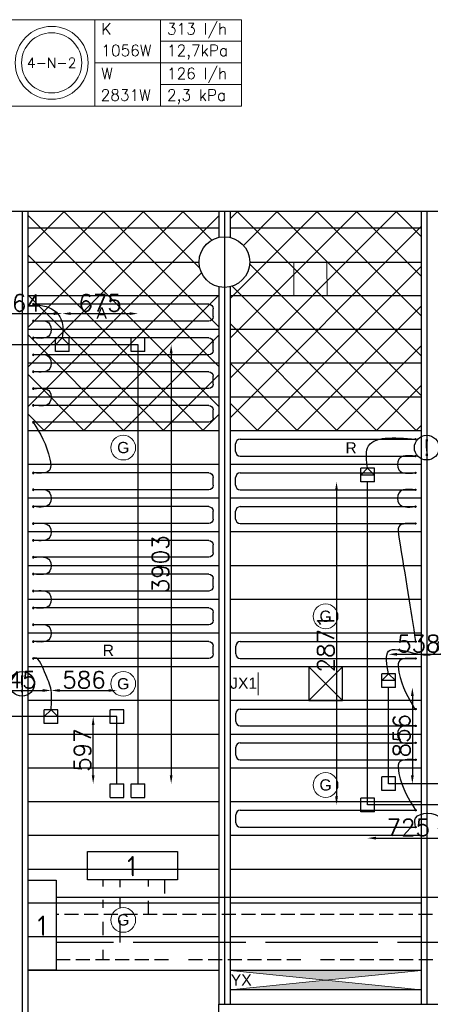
# Model space of a CAD drawing. Extents: x 51386 to 741080, y -643930 to -279818.
# Tile 14 of 34: x 333729 to 337382, y -289561 to -280806. Entities that reach past the tile are written whole.
import ezdxf
from ezdxf.enums import TextEntityAlignment as Align

# ---------------------------------------------------------------- set-up
doc = ezdxf.new("R2010")
doc.units = 0
doc.header["$LTSCALE"] = 25
for name, pattern in [('2322105', [47, 40, -7]), ('2322106', [47, 5, -2, 5, -2, 5, -2, 5, -2, 5, -2, 5, -7]), ('2322107', [2000, 1000, 1000]), ('2322108', [7, 5, -2])]:
    doc.linetypes.add(name, pattern=pattern)
doc.layers.get('0').update_dxf_attribs({"linetype": 'CONTINUOUS'})
doc.layers.get('DEFPOINTS').update_dxf_attribs({"linetype": 'CONTINUOUS'})
for name, color, linetype in [('000Vermogens2', 7, 'CONTINUOUS'), ('60', 7, 'CONTINUOUS'), ('KP-bandraster', 5, 'CONTINUOUS'), ('KP-koppelingen', 6, 'CONTINUOUS'), ('KP-leidingen(aanvoer)', 5, 'CONTINUOUS'), ('KP-leidingen(retour)', 1, 'CONTINUOUS'), ('KP-Lucht aanvoer', 6, 'CONTINUOUS'), ('KP-lucht centreline', 2, 'CONTINUOUS'), ('KP-maatvoering', 7, 'CONTINUOUS'), ('KP-Melders', 3, 'CONTINUOUS'), ('KP-Oppervlak', 3, 'CONTINUOUS'), ('KP-panelen', 1, 'CONTINUOUS'), ('KP-registers', 4, 'CONTINUOUS'), ('KP-slangen', 7, 'CONTINUOUS'), ('KP-tekst', 7, 'CONTINUOUS'), ('SYM-W', 7, 'CONTINUOUS'), ('WL5501--', 130, 'CONTINUOUS'), ('WL5502--', 130, 'CONTINUOUS'), ('WL561---_AANVOER', 10, 'CONTINUOUS'), ('WL561---_RETOUR', 10, 'CONTINUOUS')]:
    doc.layers.add(name, color=color, linetype=linetype)
for name, color, linetype, lineweight in [('KP-Aluminium', 8, 'CONTINUOUS', 18), ('KP-Lucht retour', 3, 'CONTINUOUS', 18), ('KP-Verlichting', 2, 'CONTINUOUS', 18)]:
    doc.layers.add(name, color=color, linetype=linetype, lineweight=lineweight)
doc.styles.add('arial', font='ARIAL.TTF')
doc.styles.add('ISO', font='ISO.SHX')
doc.styles.add('VERWOL-1', font='ROMANS.SHX')
doc.dimstyles.new('MARTIN', dxfattribs={"dimscale": 0, "dimtxt": 50, "dimasz": 75, "dimexe": 4, "dimexo": 4, "dimgap": 20, "dimtad": 1, "dimdec": 0, "dimrnd": 0.01, "dimzin": 1, "dimdsep": 46, "dimtxsty": 'VERWOL-1', "dimcen": -25, "dimdle": 1, "dimclrd": 7, "dimclre": 2, "dimclrt": 7, "dimadec": 0, "dimazin": 0, "dimtfac": 1, "dimtdec": 0, "dimtix": 1, "dimtofl": 0, "dimtmove": 0, "dimatfit": 3, "dimldrblk": 'OBLIQUE', "dimfxl": 0, "dimtvp": 33.333333, "dimtolj": 1, "dimtzin": 1, "dimarcsym": 0})

# ---------------------------------------------------------------- blocks, each defined once
blk = doc.blocks.new('Register A')
at = {"layer": 'KP-registers', "linetype": 'Continuous'}
for p, q in [((50, 115), (50, 185)), ((90, 225), (1644, 225)), ((90, 75), (1644, 75))]:
    blk.add_line(p, q, dxfattribs=at)
for centre in [(1650, 225), (1650, 75)]:
    blk.add_circle(centre, 6, dxfattribs=at)
for centre, start, end in [((90, 185), 90, 180), ((90, 115), 180, 270)]:
    blk.add_arc(centre, 40, start, end, dxfattribs=at)
blk = doc.blocks.new('*D1520')
at = {"layer": 'DEFPOINTS', "color": 0, "linetype": 'Continuous', "transparency": 16777216}
for p in [(334106.7, -283419.4), (333343, -283635.6), (334106.7, -283635.6)]:
    blk.add_point(p, dxfattribs=at)
at = {"layer": 'KP-maatvoering', "color": 7, "linetype": 'Continuous', "lineweight": -2, "transparency": 16777216}
blk.add_line((333418, -283419.4), (334031.7, -283419.4), dxfattribs=at)
at = {"layer": 'KP-maatvoering', "color": 7, "linetype": 'Continuous', "transparency": 16777216}
for points in [[(333418, -283406.9), (333418, -283431.9), (333343, -283419.4)], [(334031.7, -283406.9), (334031.7, -283431.9), (334106.7, -283419.4)]]:
    blk.add_solid(points, dxfattribs=at)
at = {"layer": 'KP-maatvoering', "color": 7, "linetype": 'Continuous', "transparency": 16777216, "insert": (333724.9, -283324.4), "char_height": 150, "attachment_point": 5, "style": 'VERWOL-1'}
blk.add_mtext('\\A1;764', dxfattribs=at)
blk = doc.blocks.new('_OBLIQUE')
at = {"color": 0, "linetype": 'ByBlock'}
blk.add_line((-0.5, -0.5), (0.5, 0.5), dxfattribs=at)
blk = doc.blocks.new('*D1521')
at = {"layer": 'DEFPOINTS', "color": 0, "linetype": 'Continuous', "transparency": 16777216}
for p in [(334781.4, -283419.4), (334106.7, -283635.6), (334781.4, -283696.4)]:
    blk.add_point(p, dxfattribs=at)
at = {"layer": 'KP-maatvoering', "color": 7, "linetype": 'Continuous', "lineweight": -2, "transparency": 16777216}
blk.add_line((334181.7, -283419.4), (334706.4, -283419.4), dxfattribs=at)
at = {"layer": 'KP-maatvoering', "color": 7, "linetype": 'Continuous', "transparency": 16777216}
for points in [[(334181.7, -283406.9), (334181.7, -283431.9), (334106.7, -283419.4)], [(334706.4, -283406.9), (334706.4, -283431.9), (334781.4, -283419.4)]]:
    blk.add_solid(points, dxfattribs=at)
at = {"layer": 'KP-maatvoering', "color": 7, "linetype": 'Continuous', "transparency": 16777216, "insert": (334444.1, -283324.4), "char_height": 150, "attachment_point": 5, "style": 'VERWOL-1'}
blk.add_mtext('\\A1;675', dxfattribs=at)
blk = doc.blocks.new('*D1522')
at = {"layer": 'DEFPOINTS', "color": 0, "linetype": 'Continuous', "transparency": 16777216}
for p in [(334781.4, -283696.4), (334781.4, -287599.5), (335076.2, -287599.5)]:
    blk.add_point(p, dxfattribs=at)
at = {"layer": 'KP-maatvoering', "color": 7, "linetype": 'Continuous', "lineweight": -2, "transparency": 16777216}
blk.add_line((335076.2, -283771.4), (335076.2, -287524.5), dxfattribs=at)
at = {"layer": 'KP-maatvoering', "color": 7, "linetype": 'Continuous', "transparency": 16777216}
for points in [[(335063.7, -283771.4), (335088.7, -283771.4), (335076.2, -283696.4)], [(335063.7, -287524.5), (335088.7, -287524.5), (335076.2, -287599.5)]]:
    blk.add_solid(points, dxfattribs=at)
at = {"layer": 'KP-maatvoering', "color": 7, "linetype": 'Continuous', "transparency": 16777216, "insert": (334981.2, -285648), "char_height": 150, "attachment_point": 5, "rotation": 90, "style": 'VERWOL-1'}
blk.add_mtext('\\A1;3903', dxfattribs=at)
blk = doc.blocks.new('*D1523')
at = {"layer": 'DEFPOINTS', "color": 0, "linetype": 'Continuous', "transparency": 16777216}
for p in [(334382.5, -287002.6), (334594.2, -287002.6), (334594.2, -287599.5)]:
    blk.add_point(p, dxfattribs=at)
at = {"layer": 'KP-maatvoering', "color": 7, "linetype": 'Continuous', "lineweight": -2, "transparency": 16777216}
blk.add_line((334382.5, -287524.5), (334382.5, -287077.6), dxfattribs=at)
at = {"layer": 'KP-maatvoering', "color": 7, "linetype": 'Continuous', "transparency": 16777216}
for points in [[(334370, -287077.6), (334395, -287077.6), (334382.5, -287002.6)], [(334370, -287524.5), (334395, -287524.5), (334382.5, -287599.5)]]:
    blk.add_solid(points, dxfattribs=at)
at = {"layer": 'KP-maatvoering', "color": 7, "linetype": 'Continuous', "transparency": 16777216, "insert": (334287.5, -287301.1), "char_height": 150, "attachment_point": 5, "rotation": 90, "style": 'VERWOL-1'}
blk.add_mtext('\\A1;597', dxfattribs=at)
blk = doc.blocks.new('*D1524')
at = {"layer": 'DEFPOINTS', "color": 0, "linetype": 'Continuous', "transparency": 16777216}
for p in [(334594.2, -286770.4), (334008.2, -286941.8), (334594.2, -287002.6)]:
    blk.add_point(p, dxfattribs=at)
at = {"layer": 'KP-maatvoering', "color": 7, "linetype": 'Continuous', "lineweight": -2, "transparency": 16777216}
blk.add_line((334083.2, -286770.4), (334519.2, -286770.4), dxfattribs=at)
at = {"layer": 'KP-maatvoering', "color": 7, "linetype": 'Continuous', "transparency": 16777216}
for points in [[(334083.2, -286757.9), (334083.2, -286782.9), (334008.2, -286770.4)], [(334519.2, -286757.9), (334519.2, -286782.9), (334594.2, -286770.4)]]:
    blk.add_solid(points, dxfattribs=at)
at = {"layer": 'KP-maatvoering', "color": 7, "linetype": 'Continuous', "transparency": 16777216, "insert": (334301.2, -286675.4), "char_height": 150, "attachment_point": 5, "style": 'VERWOL-1'}
blk.add_mtext('\\A1;586', dxfattribs=at)
blk = doc.blocks.new('*D1525')
at = {"layer": 'DEFPOINTS', "color": 0, "linetype": 'Continuous', "transparency": 16777216}
for p in [(334008.2, -286770.4), (333363.3, -286941.5), (334008.2, -286941.8)]:
    blk.add_point(p, dxfattribs=at)
at = {"layer": 'KP-maatvoering', "color": 7, "linetype": 'Continuous', "lineweight": -2, "transparency": 16777216}
blk.add_line((333438.3, -286770.4), (333933.2, -286770.4), dxfattribs=at)
at = {"layer": 'KP-maatvoering', "color": 7, "linetype": 'Continuous', "transparency": 16777216}
for points in [[(333438.3, -286757.9), (333438.3, -286782.9), (333363.3, -286770.4)], [(333933.2, -286757.9), (333933.2, -286782.9), (334008.2, -286770.4)]]:
    blk.add_solid(points, dxfattribs=at)
at = {"layer": 'KP-maatvoering', "color": 7, "linetype": 'Continuous', "transparency": 16777216, "insert": (333685.8, -286675.4), "char_height": 150, "attachment_point": 5, "style": 'VERWOL-1'}
blk.add_mtext('\\A1;645', dxfattribs=at)
blk = doc.blocks.new('*D1527')
at = {"layer": 'DEFPOINTS', "color": 0, "linetype": 'Continuous', "transparency": 16777216}
for p in [(336823, -284916.1), (336547.3, -287787.4), (336823, -287787.4)]:
    blk.add_point(p, dxfattribs=at)
at = {"layer": 'KP-maatvoering', "color": 7, "linetype": 'Continuous', "lineweight": -2, "transparency": 16777216}
blk.add_line((336547.3, -284991.1), (336547.3, -287712.4), dxfattribs=at)
at = {"layer": 'KP-maatvoering', "color": 7, "linetype": 'Continuous', "transparency": 16777216}
for points in [[(336534.8, -284991.1), (336559.8, -284991.1), (336547.3, -284916.1)], [(336534.8, -287712.4), (336559.8, -287712.4), (336547.3, -287787.4)]]:
    blk.add_solid(points, dxfattribs=at)
at = {"layer": 'KP-maatvoering', "color": 7, "linetype": 'Continuous', "transparency": 16777216, "insert": (336452.3, -286351.8), "char_height": 150, "attachment_point": 5, "rotation": 90, "style": 'VERWOL-1'}
blk.add_mtext('\\A1;2871', dxfattribs=at)
blk = doc.blocks.new('*D1528')
at = {"layer": 'DEFPOINTS', "color": 0, "linetype": 'Continuous', "transparency": 16777216}
for p in [(337010.2, -286743.9), (337071, -287600.2), (337221.8, -287600.2)]:
    blk.add_point(p, dxfattribs=at)
at = {"layer": 'KP-maatvoering', "color": 7, "linetype": 'Continuous', "lineweight": -2, "transparency": 16777216}
blk.add_line((337221.8, -286818.9), (337221.8, -287525.2), dxfattribs=at)
at = {"layer": 'KP-maatvoering', "color": 7, "linetype": 'Continuous', "transparency": 16777216}
for points in [[(337209.3, -286818.9), (337234.3, -286818.9), (337221.8, -286743.9)], [(337209.3, -287525.2), (337234.3, -287525.2), (337221.8, -287600.2)]]:
    blk.add_solid(points, dxfattribs=at)
at = {"layer": 'KP-maatvoering', "color": 7, "linetype": 'Continuous', "transparency": 16777216, "insert": (337126.8, -287172.1), "char_height": 150, "attachment_point": 5, "rotation": 90, "style": 'VERWOL-1'}
blk.add_mtext('\\A1;856', dxfattribs=at)
blk = doc.blocks.new('*D1529')
at = {"layer": 'DEFPOINTS', "color": 0, "linetype": 'Continuous', "transparency": 16777216}
for p in [(336823, -287787.4), (337547.7, -287787.4), (337547.7, -288083.4)]:
    blk.add_point(p, dxfattribs=at)
at = {"layer": 'KP-maatvoering', "color": 7, "linetype": 'Continuous', "lineweight": -2, "transparency": 16777216}
blk.add_line((336898, -288083.4), (337472.7, -288083.4), dxfattribs=at)
at = {"layer": 'KP-maatvoering', "color": 7, "linetype": 'Continuous', "transparency": 16777216}
for points in [[(336898, -288070.9), (336898, -288095.9), (336823, -288083.4)], [(337472.7, -288070.9), (337472.7, -288095.9), (337547.7, -288083.4)]]:
    blk.add_solid(points, dxfattribs=at)
at = {"layer": 'KP-maatvoering', "color": 7, "linetype": 'Continuous', "transparency": 16777216, "insert": (337185.4, -287988.4), "char_height": 150, "attachment_point": 5, "style": 'VERWOL-1'}
blk.add_mtext('\\A1;725', dxfattribs=at)
blk = doc.blocks.new('*D1530')
at = {"layer": 'DEFPOINTS', "color": 0, "linetype": 'Continuous', "transparency": 16777216}
for p in [(337547.7, -286448.9), (337010.2, -287600.2), (337547.7, -287600.2)]:
    blk.add_point(p, dxfattribs=at)
at = {"layer": 'KP-maatvoering', "color": 7, "linetype": 'Continuous', "lineweight": -2, "transparency": 16777216}
blk.add_line((337085.2, -286448.9), (337472.7, -286448.9), dxfattribs=at)
at = {"layer": 'KP-maatvoering', "color": 7, "linetype": 'Continuous', "transparency": 16777216}
for points in [[(337085.2, -286436.4), (337085.2, -286461.4), (337010.2, -286448.9)], [(337472.7, -286436.4), (337472.7, -286461.4), (337547.7, -286448.9)]]:
    blk.add_solid(points, dxfattribs=at)
at = {"layer": 'KP-maatvoering', "color": 7, "linetype": 'Continuous', "transparency": 16777216, "insert": (337279, -286353.9), "char_height": 150, "attachment_point": 5, "style": 'VERWOL-1'}
blk.add_mtext('\\A1;538', dxfattribs=at)

msp = doc.modelspace()

# ---------------------------------------------------------------- hatches: boundary and pattern name
at = {"layer": 'KP-Aluminium', "linetype": 'Continuous'}
h = msp.add_hatch(dxfattribs=at)
h.set_pattern_fill('ANSI37', color=256, scale=2000)
h.set_pattern_definition([(45, (132419.77, -45455.28), (-176.7767, 176.7767), []), (135, (132419.77, -45455.28), (-176.7767, -176.7767), [])])
h.paths.add_polyline_path([(335499.9, -282661), (335499.9, -282511), (333799.9, -282511), (333799.9, -282661)])
h.paths.add_polyline_path([(335324.9, -282961, -0.350001), (335499.9, -282741.6), (335499.9, -282661), (333799.9, -282661), (333799.9, -282961)])
h.paths.add_polyline_path([(333799.9, -282961), (333799.9, -283261), (335499.9, -283261), (335499.9, -283180.4, -0.350001), (335324.9, -282961)])
h.paths.add_polyline_path([(333799.9, -283261), (333799.9, -283561), (335499.9, -283561), (335499.9, -283261)])
h.paths.add_polyline_path([(335499.9, -283861), (335499.9, -283561), (333799.9, -283561), (333799.9, -283861)])
h.paths.add_polyline_path([(335499.9, -284161), (335499.9, -283861), (333799.9, -283861), (333799.9, -284161)])
h.paths.add_polyline_path([(335499.9, -284461), (335499.9, -284161), (333799.9, -284161), (333799.9, -284461)])
h = msp.add_hatch(dxfattribs=at)
h.set_pattern_fill('ANSI37', color=256, scale=2000)
h.set_pattern_definition([(45, (139619.77, -45455.28), (-176.7767, 176.7767), []), (135, (139619.77, -45455.28), (-176.7767, -176.7767), [])])
h.paths.add_polyline_path([(337299.9, -282511), (335599.9, -282511), (335599.9, -282661), (337299.9, -282661)])
h.paths.add_polyline_path([(337299.9, -282661), (335599.9, -282661), (335599.9, -282741.6, -0.350001), (335774.9, -282961), (337299.9, -282961)])
h.paths.add_polyline_path([(337299.9, -282961), (335774.9, -282961, -0.350001), (335599.9, -283180.4), (335599.9, -283261), (337299.9, -283261)])
h.paths.add_polyline_path([(337299.9, -283261), (335599.9, -283261), (335599.9, -283561), (337299.9, -283561)])
h.paths.add_polyline_path([(337299.9, -283561), (335599.9, -283561), (335599.9, -283861), (337299.9, -283861)])
h.paths.add_polyline_path([(337299.9, -283861), (335599.9, -283861), (335599.9, -284161), (337299.9, -284161)])
h.paths.add_polyline_path([(337299.9, -284161), (335599.9, -284161), (335599.9, -284461), (337299.9, -284461)])
at = {"layer": 'KP-Verlichting', "linetype": 'Continuous'}
h = msp.add_hatch(color=256, dxfattribs=at)
h.dxf.hatch_style = 1
h.paths.add_polyline_path([(337299.9, -289261), (335599.9, -289261), (336449.9, -289346)])
h.paths.add_polyline_path([(336449.9, -289346), (335599.9, -289431), (337299.9, -289431)])
h.paths.add_polyline_path([(336994.2, -289474.4), (337440.4, -289474.4), (337440.4, -289172.8), (336994.2, -289172.8)], flags=9)
h = msp.add_hatch(color=256, dxfattribs=at)
h.dxf.hatch_style = 1
h.paths.add_polyline_path([(336449.9, -289346), (335599.9, -289431), (337299.9, -289431)])
h.paths.add_polyline_path([(337299.9, -289261), (335599.9, -289261), (336449.9, -289346)])
h.paths.add_polyline_path([(336994.2, -289474.4), (337440.4, -289474.4), (337440.4, -289172.8), (336994.2, -289172.8)], flags=9)
h = msp.add_hatch(color=256, dxfattribs=at)
h.dxf.hatch_style = 1
h.paths.add_polyline_path([(335599.9, -289261), (336449.9, -289346), (337299.9, -289261)])
h.paths.add_polyline_path([(337299.9, -289431), (336449.9, -289346), (335599.9, -289431)])

# ---------------------------------------------------------------- linework, layer by layer
at = {"layer": '000Vermogens2', "linetype": 'Continuous', "lineweight": 0}
for p, q in [((333629.4, -280805.9), (335702.3, -280805.9)), ((334397.3, -280805.9), (334397.3, -281573.8)), ((334982.5, -281189.8), (334982.5, -280805.9)), ((335702.3, -280805.9), (335702.3, -281573.8)), ((334982.5, -280997.9), (335702.3, -280997.9)), ((334397.3, -281189.8), (335702.3, -281189.8)), ((334982.5, -281189.8), (334982.5, -281573.8)), ((334982.5, -281381.8), (335702.3, -281381.8)), ((333629.4, -281573.8), (335702.3, -281573.8))]:
    msp.add_line(p, q, dxfattribs=at)
for radius in [324.2, 267.6]:
    msp.add_circle((334013.3, -281189.8), radius, dxfattribs=at)
at = {"layer": 'KP-bandraster', "linetype": 'Continuous'}
for p, q in [((333799.9, -282511), (333799.9, -290011)), ((335499.9, -282511), (335499.9, -282741.6)), ((335599.9, -282511), (335599.9, -282741.6)), ((337299.9, -282511), (337299.9, -289561)), ((335499.9, -283180.4), (335499.9, -289561)), ((335599.9, -283180.4), (335599.9, -289561))]:
    msp.add_line(p, q, dxfattribs=at)
msp.add_circle((335549.9, -282961), 225, dxfattribs=at)
at = {"layer": 'KP-koppelingen', "linetype": 'Continuous'}
for p, q in [((334045.9, -283757.3), (334045.9, -283635.6)), ((334167.5, -283635.6), (334045.9, -283635.6)), ((334045.9, -283696.4), (334106.7, -283635.6)), ((334106.7, -283635.6), (334167.5, -283696.5)), ((334167.5, -283757.3), (334167.5, -283635.6)), ((334720.6, -283757.2), (334720.6, -283635.6)), ((334842.2, -283635.6), (334720.6, -283635.6)), ((334842.2, -283757.2), (334842.2, -283635.6)), ((334167.5, -283696.5), (334045.9, -283696.4)), ((334167.5, -283757.3), (334045.9, -283757.3)), ((334842.2, -283757.2), (334720.6, -283757.2)), ((336762.2, -284916.1), (336762.2, -284794.5)), ((336883.9, -284794.5), (336762.2, -284794.5)), ((336762.2, -284855.3), (336823, -284794.5)), ((336823, -284794.5), (336883.8, -284855.3)), ((336883.8, -284916.1), (336883.9, -284794.5)), ((336883.8, -284855.3), (336762.2, -284855.3)), ((336883.8, -284916.1), (336762.2, -284916.1)), ((336949.4, -286743.9), (336949.4, -286622.3)), ((337071.1, -286622.3), (336949.4, -286622.3)), ((336949.4, -286683.1), (337010.2, -286622.3)), ((337010.2, -286622.3), (337071, -286683.1)), ((337071, -286743.9), (337071.1, -286622.3)), ((337071, -286683.1), (336949.4, -286683.1)), ((337071, -286743.9), (336949.4, -286743.9)), ((333947.4, -287063.5), (333947.4, -286941.8)), ((334069, -286941.8), (333947.4, -286941.8)), ((333947.4, -287002.6), (334008.2, -286941.8)), ((334008.2, -286941.8), (334069, -287002.7)), ((334069, -287063.5), (334069, -286941.8)), ((334533.4, -287063.4), (334533.4, -286941.8)), ((334655, -286941.8), (334533.4, -286941.8)), ((334655, -287063.4), (334655, -286941.8)), ((334069, -287002.7), (333947.4, -287002.6)), ((334069, -287063.5), (333947.4, -287063.5)), ((334655, -287063.4), (334533.4, -287063.4)), ((334533.4, -287721.2), (334533.4, -287599.5)), ((334533.4, -287599.5), (334655, -287599.6)), ((334655, -287721.2), (334655, -287599.6)), ((334720.6, -287721.2), (334720.6, -287599.5)), ((334720.6, -287599.5), (334842.2, -287599.6)), ((334842.2, -287721.2), (334842.2, -287599.6)), ((336949.4, -287661), (336949.4, -287539.4)), ((337071, -287539.4), (336949.4, -287539.4)), ((337071, -287661.1), (337071, -287539.4)), ((337071, -287661.1), (336949.4, -287661)), ((334533.4, -287721.2), (334655, -287721.2)), ((334720.6, -287721.2), (334842.2, -287721.2)), ((336762.2, -287848.2), (336762.2, -287726.6)), ((336883.8, -287726.6), (336762.2, -287726.6)), ((336883.8, -287848.3), (336883.8, -287726.6)), ((336883.8, -287848.3), (336762.2, -287848.2))]:
    msp.add_line(p, q, dxfattribs=at)
at = {"layer": 'KP-leidingen(aanvoer)', "linetype": 'Continuous'}
for p, q in [((334781.4, -283696.4), (332353, -283696.1)), ((334781.4, -287599.5), (334781.4, -283696.4)), ((337010.2, -287600.2), (337010.2, -286743.9)), ((337547.7, -287600.2), (337010.2, -287600.2))]:
    msp.add_line(p, q, dxfattribs=at)
at = {"layer": 'KP-leidingen(retour)', "linetype": 'Continuous'}
for p, q in [((336823, -287787.4), (336823, -284916.1)), ((334594.2, -287002.6), (332327.4, -287002.4)), ((334594.2, -287599.5), (334594.2, -287002.6)), ((337547.7, -287787.4), (336823, -287787.4))]:
    msp.add_line(p, q, dxfattribs=at)
at = {"layer": 'KP-Lucht aanvoer', "linetype": 'Continuous'}
for p, q in [((336300.2, -286561), (336300.1, -286861)), ((336300.1, -286861), (336599.9, -286561)), ((336599.9, -286561), (336300.2, -286561)), ((336300.2, -286561), (336600.1, -286861)), ((336600.1, -286861), (336599.9, -286561)), ((336300.1, -286861), (336600.1, -286861))]:
    msp.add_line(p, q, dxfattribs=at)
at = {"layer": 'KP-lucht centreline', "linetype": 'Continuous'}
for p, q in [((333749.9, -282511), (333749.9, -290011)), ((335549.9, -282511), (335549.9, -289561)), ((337349.9, -282511), (337349.9, -289561))]:
    msp.add_line(p, q, dxfattribs=at)
at = {"layer": 'KP-Lucht retour', "linetype": 'Continuous'}
for p, q in [((336166.6, -282961), (336166.3, -283261)), ((336462.5, -282961), (336166.6, -282961)), ((336462.8, -283261), (336462.5, -282961)), ((336166.3, -283261), (336394.3, -283261)), ((336394.3, -283261), (336462.8, -283261))]:
    msp.add_line(p, q, dxfattribs=at)
at = {"layer": 'KP-Melders', "linetype": 'Continuous'}
for centre in [(337349.9, -284611), (333749.9, -286711)]:
    msp.add_circle(centre, 110, dxfattribs=at)
at = {"layer": 'KP-Oppervlak', "linetype": 'Continuous'}
for p, q in [((397199.9, -282511), (327899.9, -282511)), ((335499.9, -290011), (335499.9, -289561)), ((335499.9, -289561), (346400.1, -289561))]:
    msp.add_line(p, q, dxfattribs=at)
at = {"layer": 'KP-panelen', "linetype": 'Continuous'}
for p, q in [((335499.9, -282661), (333799.9, -282661)), ((337299.9, -282661), (335599.9, -282661)), ((333799.9, -282961), (335324.9, -282961)), ((335774.9, -282961), (337299.9, -282961)), ((335499.9, -283261), (333799.9, -283261)), ((337299.9, -283261), (335599.9, -283261)), ((335499.9, -283561), (333799.9, -283561)), ((337299.9, -283561), (335599.9, -283561)), ((335499.9, -283861), (333799.9, -283861)), ((337299.9, -283861), (335599.9, -283861)), ((335499.9, -284161), (333799.9, -284161)), ((337299.9, -284161), (335599.9, -284161)), ((335499.9, -284461), (333799.9, -284461)), ((337299.9, -284461), (335599.9, -284461)), ((335499.9, -284761), (333799.9, -284761)), ((337299.9, -284761), (335599.9, -284761)), ((335499.9, -285061), (333799.9, -285061)), ((337299.9, -285061), (335599.9, -285061)), ((335499.9, -285361), (333799.9, -285361)), ((337299.9, -285361), (335599.9, -285361)), ((335499.9, -285661), (333799.9, -285661)), ((337299.9, -285661), (335599.9, -285661)), ((335499.9, -285961), (333799.9, -285961)), ((337299.9, -285961), (335599.9, -285961)), ((335499.9, -286261), (333799.9, -286261)), ((337299.9, -286261), (335599.9, -286261)), ((335499.9, -286561), (333799.9, -286561)), ((337299.9, -286561), (335599.9, -286561)), ((335499.9, -286861), (333799.9, -286861)), ((337299.9, -286861), (335599.9, -286861)), ((335499.9, -287161), (333799.9, -287161)), ((337299.9, -287161), (335599.9, -287161)), ((335499.9, -287461), (333799.9, -287461)), ((337299.9, -287461), (335599.9, -287461)), ((335499.9, -287761), (333799.9, -287761)), ((337299.9, -287761), (335599.9, -287761)), ((335499.9, -288061), (333799.9, -288061)), ((337299.9, -288061), (335599.9, -288061)), ((335499.9, -288361), (333799.9, -288361)), ((337299.9, -288361), (335599.9, -288361)), ((335499.9, -288661), (333799.9, -288661)), ((337299.9, -288661), (335599.9, -288661)), ((335499.9, -288961), (333799.9, -288961)), ((337299.9, -288961), (335599.9, -288961)), ((335499.9, -289261), (333799.9, -289261)), ((337299.9, -289261), (335599.9, -289261)), ((337299.9, -289431), (335599.9, -289431))]:
    msp.add_line(p, q, dxfattribs=at)
at = {"layer": 'KP-slangen', "linetype": 'Continuous'}
for points in [[(333849.9, -283336), (334055.2, -283407.6), (334111.8, -283533.2), (334106.7, -283635.6)], [(333855.9, -283486), (333997.7, -283514.9), (333997.7, -283607.7), (333855.9, -283636)], [(333855.9, -283786), (333997.7, -283814.9), (333997.7, -283907.7), (333855.9, -283936)], [(333855.9, -284086), (333997.7, -284114.9), (333997.7, -284207.7), (333855.9, -284236)], [(333849.9, -284386), (333997.7, -284714.9), (333997.7, -284807.7), (333855.9, -284836)], [(336823, -284794.5), (336823, -284613.6), (337249.9, -284536)], [(337243.9, -284686), (337102.2, -284714.9), (337102.2, -284807.7), (337243.9, -284836)], [(333855.9, -284986), (333997.7, -285014.9), (333997.7, -285107.7), (333855.9, -285136)], [(337243.9, -284986), (337102.2, -285014.9), (337102.2, -285107.7), (337243.9, -285136)], [(333855.9, -285286), (333997.7, -285314.9), (333997.7, -285407.7), (333855.9, -285436)], [(337243.9, -285286), (337102.2, -285314.9), (337102.2, -285407.7), (337250.8, -286336)], [(333855.9, -285586), (333997.7, -285614.9), (333997.7, -285707.7), (333855.9, -285736)], [(333855.9, -285886), (333997.7, -285914.9), (333997.7, -286007.7), (333855.9, -286036)], [(333855.9, -286186), (333997.7, -286214.9), (333997.7, -286307.7), (333855.9, -286336)], [(337010.2, -286622.3), (337010.2, -286422.2), (337434.2, -286422.2), (337455.9, -286336)], [(334008.2, -286941.8), (334008.2, -286769.5), (333950.5, -286604.9), (333849.9, -286486), (333842.9, -286493)], [(337243.9, -286486), (337102.2, -286514.9), (337102.2, -286607.7), (337244.8, -286936)], [(337243.9, -287086), (337102.2, -287114.9), (337102.2, -287207.7), (337243.9, -287236)], [(337243.9, -287386), (337102.2, -287414.9), (337102.2, -287507.7), (337250.8, -287836)], [(337250.8, -287986), (337250.8, -287904.5), (337465.1, -287904.5), (337450.1, -287999.7)]]:
    msp.add_spline(points, degree=3, dxfattribs=at)
at = {"layer": 'KP-Verlichting', "linetype": 'Continuous'}
for p, q in [((335849.9, -286611), (335849.9, -286811)), ((335599.9, -289431), (337299.9, -289261)), ((335599.9, -289261), (337299.9, -289431)), ((335599.9, -289431), (337299.9, -289261)), ((335599.9, -289261), (337299.9, -289431)), ((335599.9, -289261), (335599.9, -289431)), ((337299.9, -289261), (337299.9, -289431))]:
    msp.add_line(p, q, dxfattribs=at)
for centre in [(334649.9, -284611), (336449.9, -286111), (334649.9, -286711), (336449.9, -287611), (334649.9, -288811)]:
    msp.add_circle(centre, 110, dxfattribs=at)
at = {"layer": 'SYM-W', "color": 2, "linetype": 'Continuous'}
for points in [[(335131.8, -288453), (334331.8, -288453), (334331.8, -288203), (335131.8, -288203)], [(334054, -288457.2), (334054, -289257.2), (333804, -289257.2), (333804, -288457.2)]]:
    msp.add_lwpolyline(points, close=True, dxfattribs=at)
at = {"layer": 'WL5501--', "linetype": '2322105'}
for p, q in [((334621.3, -288518.2), (334621.3, -288453)), ((334621.3, -288706.9), (334621.3, -288617.7)), ((334621.3, -289011.7), (334621.3, -288816.7)), ((342789.5, -289011.7), (334054, -289011.7))]:
    msp.add_line(p, q, dxfattribs=at)
at = {"layer": 'WL5502--', "linetype": '2322106'}
for p, q in [((334471.3, -288513.1), (334471.3, -288453)), ((334471.3, -288701.8), (334471.3, -288633.2)), ((334471.3, -288947.1), (334471.3, -288827)), ((334471.3, -289161.7), (334471.3, -289077.5)), ((334054, -289161.7), (343285.2, -289161.7))]:
    msp.add_line(p, q, dxfattribs=at)
at = {"layer": 'WL561---_AANVOER', "linetype": '2322107'}
for p, q in [((335021.3, -288576.1), (335021.3, -288453)), ((345889.2, -288611.7), (334054, -288611.7))]:
    msp.add_line(p, q, dxfattribs=at)
at = {"layer": 'WL561---_RETOUR', "linetype": '2322108'}
for p, q in [((334871.3, -288453), (334871.3, -288513.1)), ((334871.3, -288641.7), (334871.3, -288761.7)), ((357175.9, -288761.7), (334054, -288761.7))]:
    msp.add_line(p, q, dxfattribs=at)

# ---------------------------------------------------------------- block references
at = {"layer": 'KP-registers', "linetype": 'Continuous', "xscale": -1}
for p in [(335499.9, -283561), (335499.9, -283861), (335499.9, -284161), (335499.9, -284461), (335499.9, -285061), (335499.9, -285361), (335499.9, -285661), (335499.9, -285961), (335499.9, -286261), (335499.9, -286561)]:
    msp.add_blockref('Register A', p, dxfattribs=at)
at = {"layer": 'KP-registers', "linetype": 'Continuous'}
for p in [(335599.9, -284761), (335599.9, -285061), (335599.9, -285361), (335600.8, -286561), (335600.8, -287161), (335600.8, -287461), (335600.8, -288061)]:
    msp.add_blockref('Register A', p, dxfattribs=at)

# ---------------------------------------------------------------- texts
at = {"layer": '000Vermogens2', "linetype": 'Continuous', "lineweight": 0, "style": 'VERWOL-1'}
for s, p in [('K', (334455, -280938)), ('313 l/h', (335038.8, -280938)), ('1056W', (334455, -281129.9)), ('12,7kPa', (335038.8, -281129.9)), ('W', (334455, -281334.3)), ('126 l/h', (335038.8, -281334.3)), ('2831W', (334448.9, -281526.3)), ('2,3 kPa', (335038.8, -281526.3))]:
    msp.add_text(s, height=100, dxfattribs=at).set_placement(p)
msp.add_text('4-N-2', height=90, dxfattribs=at).set_placement((334013.3, -281189.8), align=Align.MIDDLE_CENTER)
at = {"layer": '60', "color": 1, "linetype": 'Continuous', "style": 'ISO'}
for p in [(334685.4, -288422.7), (333887.5, -288951.7)]:
    msp.add_text('1', height=180, dxfattribs=at).set_placement(p)
at = {"layer": 'KP-Melders', "linetype": 'Continuous', "char_height": 150, "attachment_point": 5, "style": 'arial'}
for insert in [(337349.9, -284611), (333749.9, -286711)]:
    msp.add_mtext('\\A1;!', dxfattribs=dict(at, insert=insert))
at = {"layer": 'KP-tekst', "linetype": 'Continuous', "char_height": 100, "attachment_point": 5, "style": 'arial'}
for s, insert in [('\\A1;A', (334457.9, -283413.1)), ('\\A1;R', (336676.8, -284613.1)), ('\\A1;R', (334516.8, -286413.1))]:
    msp.add_mtext(s, dxfattribs=dict(at, insert=insert))
at = {"layer": 'KP-Verlichting', "linetype": 'Continuous', "char_height": 100, "attachment_point": 5, "style": 'arial'}
for s, insert in [('\\A1;G', (334649.9, -284611)), ('\\A1;G', (336449.9, -286111)), ('\\A1;G', (334649.9, -286711)), ('\\A1;JX1', (335721.2, -286705.9)), ('\\A1;G', (336449.9, -287611)), ('\\A1;G', (334649.9, -288811)), ('\\A1;YX', (335699.5, -289344.6))]:
    msp.add_mtext(s, dxfattribs=dict(at, insert=insert))

# ---------------------------------------------------------------- dimensions: what is measured, and where the dimension line sits
at = {"layer": 'KP-maatvoering', "linetype": 'Continuous'}
for base, p1, p2, picture, middle in [((334106.7, -283419.4), (333343, -283635.6), (334106.7, -283635.6), '*D1520', (333724.9, -283324.4)), ((334781.4, -283419.4), (334106.7, -283635.6), (334781.4, -283696.4), '*D1521', (334444.1, -283324.4)), ((337547.7125, -286448.9252), (337010.2101, -287600.2238), (337547.7125, -287600.2238), '*D1530', (337278.9613, -286353.9252)), ((334008.2, -286770.4), (333363.3, -286941.5), (334008.2, -286941.8), '*D1525', (333685.8, -286675.4)), ((334594.2, -286770.4), (334008.2, -286941.8), (334594.2, -287002.6), '*D1524', (334301.2, -286675.4)), ((337547.7, -288083.4), (336823, -287787.4), (337547.7, -287787.4), '*D1529', (337185.4, -287988.4))]:
    dim = msp.add_linear_dim(base=base, p1=p1, p2=p2, dimstyle='MARTIN', override={"dimscale": 1, "dimtxt": 150, "dimse1": 1, "dimse2": 1}, dxfattribs=at)
    dim.commit()
    dim.dimension.update_dxf_attribs({"geometry": picture, "text_midpoint": middle})
for base, p1, p2, picture, middle in [((335076.2, -287599.5), (334781.4, -283696.4), (334781.4, -287599.5), '*D1522', (334981.2, -285648)), ((336547.3, -287787.4), (336823, -284916.1), (336823, -287787.4), '*D1527', (336452.3, -286351.8)), ((337221.8, -287600.2), (337010.2, -286743.9), (337071, -287600.2), '*D1528', (337126.8, -287172.1)), ((334382.5, -287002.6), (334594.2, -287599.5), (334594.2, -287002.6), '*D1523', (334287.5, -287301.1))]:
    dim = msp.add_linear_dim(base=base, p1=p1, p2=p2, angle=90, dimstyle='MARTIN', override={"dimscale": 1, "dimtxt": 150, "dimse1": 1, "dimse2": 1}, dxfattribs=at)
    dim.commit()
    dim.dimension.update_dxf_attribs({"geometry": picture, "text_midpoint": middle})

doc.saveas('drawing.dxf')
